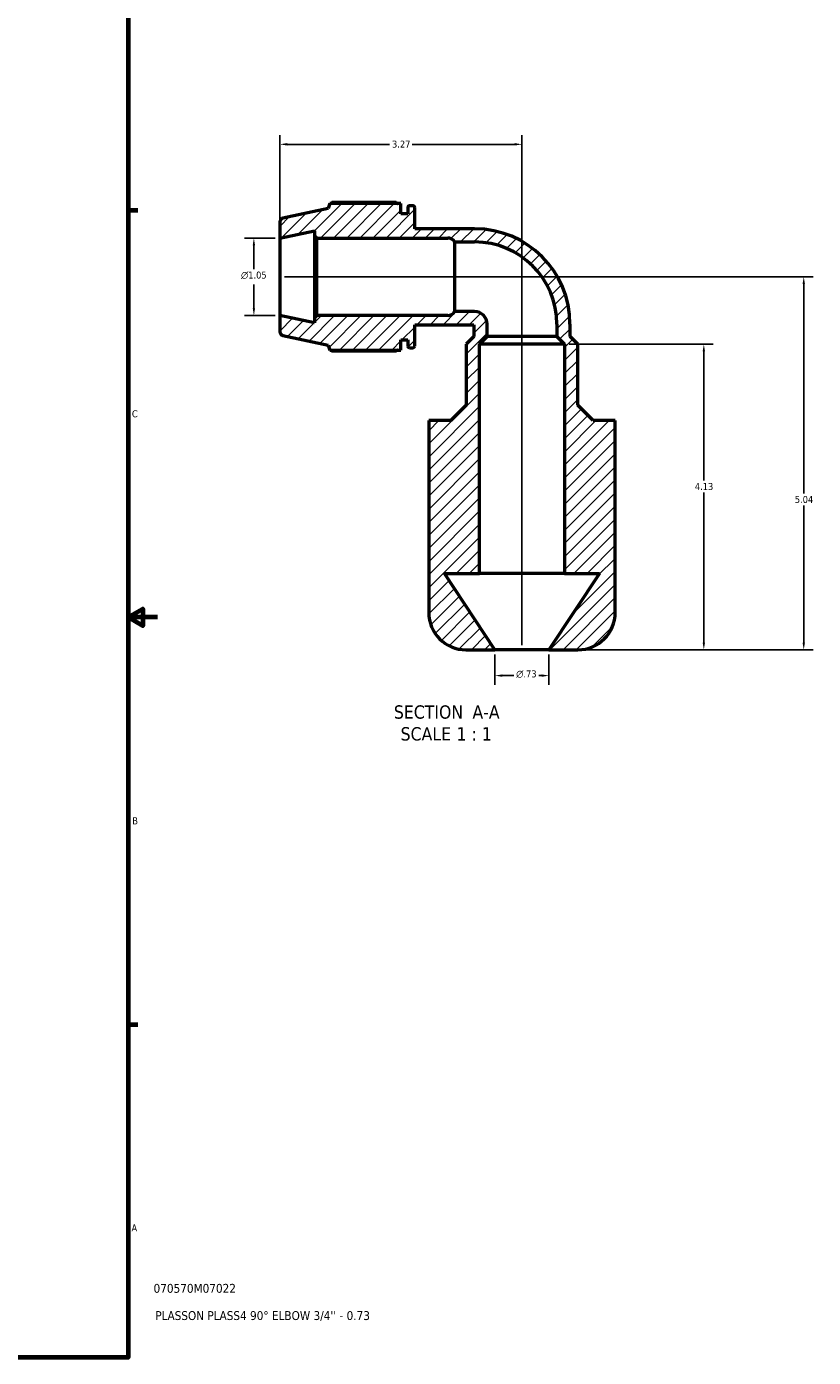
# Model space of a CAD drawing. Header units: inches. Extents: x 0.1 to 42.8, y 0.6 to 29.
# Tile 5 of 6: x 32.1 to 42.8, y 1 to 19. Entities that reach past the tile are written whole.
import ezdxf

# ---------------------------------------------------------------- set-up
doc = ezdxf.new("R2010")
doc.units = ezdxf.units.IN
doc.header["$MEASUREMENT"] = 0
for name, color, linetype, lineweight in [('Border (ANSI)', 7, 'Continuous', 70), ('Dimension (ANSI)', 7, 'Continuous', 25), ('Hatch (ANSI)', 7, 'Continuous', 18), ('Symbol (ANSI)', 7, 'Continuous', 25), ('Title (ANSI)', 7, 'Continuous', 50), ('Visible (ANSI)', 7, 'Continuous', 50)]:
    doc.layers.add(name, color=color, linetype=linetype, lineweight=lineweight)
doc.styles.add('Label Text (ANSI)', font='tahoma.ttf')
doc.styles.add('Note Text (ANSI)', font='tahoma.ttf')
doc.styles.add('Text Style29', font='tahoma.ttf')
doc.dimstyles.new('Default (ANSI)', dxfattribs={"dimtxt": 0.094488, "dimasz": 0.098425, "dimexe": 0.125, "dimexo": 0.0625, "dimgap": 0.031496, "dimtad": 0, "dimtih": 1, "dimtoh": 1, "dimrnd": 1e-08, "dimzin": 4, "dimdsep": 46, "dimtxsty": 'Note Text (ANSI)', "dimcen": 0.09, "dimdle": 0.393701, "dimclrd": 256, "dimclre": 256, "dimclrt": 5, "dimadec": 0, "dimazin": 1, "dimtfac": 1, "dimtofl": 0, "dimtmove": 0, "dimatfit": 3, "dimfxl": 1, "dimtolj": 1, "dimtzin": 4, "dimlwd": -1, "dimlwe": -1, "dimarcsym": 0})

# ---------------------------------------------------------------- blocks, each defined once
blk = doc.blocks.new('Borders Default Border')
at = {"layer": 'Border (ANSI)'}
for p, q in [((33.5, 16.5), (33.634, 16.5)), ((33.5, 5.5), (33.634, 5.5))]:
    blk.add_line(p, q, dxfattribs=at)
at = {"layer": 'Border (ANSI)', "flags": 128}
for points in [[(0.5, 1), (0.5, 21), (33.5, 21), (33.5, 1), (0.5, 1)], [(33.9, 11), (33.5, 11), (33.7, 11.115), (33.7, 10.885), (33.5, 11)]]:
    blk.add_lwpolyline(points, dxfattribs=at)
at = {"layer": 'Border (ANSI)', "color": 5, "true_color": 0x0000ff, "char_height": 0.0945, "attachment_point": 7, "style": 'Note Text (ANSI)'}
for s, insert in [('C', (33.552, 13.701)), ('B', (33.558, 8.203)), ('A', (33.547, 2.703))]:
    blk.add_mtext(s, dxfattribs=dict(at, insert=insert))
blk = doc.blocks.new('Title Blocks ANSI - Large')
at = {"layer": 'Title (ANSI)', "color": 5, "true_color": 0x0000ff, "style": 'Text Style29'}
for tag, p in [('PART_NUMBER_001', (0.345, 0.873)), ('DESCRIPTION_001', (0.369, 0.505))]:
    blk.add_attdef(tag, p, '', height=0.12, dxfattribs=at)
blk = doc.blocks.new('*D7')
at = {"layer": 'Defpoints', "color": 0, "transparency": 16777216}
for p in [(38.456, 10.561), (39.186, 10.561), (39.186, 10.212)]:
    blk.add_point(p, dxfattribs=at)
at = {"layer": 'Dimension (ANSI)', "transparency": 16777216}
for p, q in [((38.456, 10.498), (38.456, 10.087)), ((39.186, 10.498), (39.186, 10.087)), ((38.555, 10.212), (38.712, 10.212)), ((39.088, 10.212), (39.051, 10.212))]:
    blk.add_line(p, q, dxfattribs=at)
for points in [[(38.555, 10.229), (38.555, 10.196), (38.456, 10.212)], [(39.088, 10.229), (39.088, 10.196), (39.186, 10.212)]]:
    blk.add_solid(points, dxfattribs=at)
at = {"layer": 'Dimension (ANSI)', "color": 5, "transparency": 16777216, "insert": (38.743, 10.283), "char_height": 0.09449, "attachment_point": 1, "style": 'Note Text (ANSI)'}
blk.add_mtext('\\A1;{\\fAIGDT|b0|i0;\\H0.0945;\\ln}\\fTahoma|b0|i0;\\H0.0945;.73', dxfattribs=at)
blk = doc.blocks.new('*D8')
at = {"layer": 'Defpoints', "color": 0, "transparency": 16777216}
for p in [(35.2, 16.125), (35.551, 16.125), (35.551, 15.077)]:
    blk.add_point(p, dxfattribs=at)
at = {"layer": 'Dimension (ANSI)', "transparency": 16777216}
for p, q in [((35.489, 16.125), (35.075, 16.125)), ((35.2, 16.026), (35.2, 15.704)), ((35.2, 15.176), (35.2, 15.498)), ((35.489, 15.077), (35.075, 15.077))]:
    blk.add_line(p, q, dxfattribs=at)
for points in [[(35.184, 16.026), (35.216, 16.026), (35.2, 16.125)], [(35.184, 15.176), (35.216, 15.176), (35.2, 15.077)]]:
    blk.add_solid(points, dxfattribs=at)
at = {"layer": 'Dimension (ANSI)', "color": 5, "transparency": 16777216, "insert": (35.026, 15.672), "char_height": 0.09449, "attachment_point": 1, "style": 'Note Text (ANSI)'}
blk.add_mtext('\\A1;{\\fAIGDT|b0|i0;\\H0.0945;\\ln}\\fTahoma|b0|i0;\\H0.0945;1.05', dxfattribs=at)
blk = doc.blocks.new('*D10')
at = {"layer": 'Defpoints', "color": 0, "transparency": 16777216}
for p in [(35.551, 15.601), (39.186, 10.561), (42.628, 10.561)]:
    blk.add_point(p, dxfattribs=at)
at = {"layer": 'Dimension (ANSI)', "transparency": 16777216}
for p, q in [((35.614, 15.601), (42.753, 15.601)), ((42.628, 15.503), (42.628, 12.672)), ((42.628, 10.659), (42.628, 12.51)), ((39.249, 10.561), (42.753, 10.561))]:
    blk.add_line(p, q, dxfattribs=at)
for points in [[(42.611, 15.503), (42.644, 15.503), (42.628, 15.601)], [(42.611, 10.659), (42.644, 10.659), (42.628, 10.561)]]:
    blk.add_solid(points, dxfattribs=at)
at = {"layer": 'Dimension (ANSI)', "color": 5, "transparency": 16777216, "insert": (42.507, 12.64), "char_height": 0.0945, "attachment_point": 1, "style": 'Note Text (ANSI)'}
blk.add_mtext('\\A1;5.04', dxfattribs=at)
blk = doc.blocks.new('*D11')
at = {"layer": 'Defpoints', "color": 0, "transparency": 16777216}
for p in [(39.396, 14.691), (41.278, 14.691), (39.186, 10.561)]:
    blk.add_point(p, dxfattribs=at)
at = {"layer": 'Dimension (ANSI)', "transparency": 16777216}
for p, q in [((39.459, 14.691), (41.403, 14.691)), ((41.278, 14.593), (41.278, 12.847)), ((41.278, 10.659), (41.278, 12.685)), ((39.249, 10.561), (41.403, 10.561))]:
    blk.add_line(p, q, dxfattribs=at)
for points in [[(41.262, 14.593), (41.294, 14.593), (41.278, 14.691)], [(41.262, 10.659), (41.294, 10.659), (41.278, 10.561)]]:
    blk.add_solid(points, dxfattribs=at)
at = {"layer": 'Dimension (ANSI)', "color": 5, "transparency": 16777216, "insert": (41.157, 12.815), "char_height": 0.0945, "attachment_point": 1, "style": 'Note Text (ANSI)'}
blk.add_mtext('\\A1;4.13', dxfattribs=at)
blk = doc.blocks.new('*D12')
at = {"layer": 'Defpoints', "color": 0, "transparency": 16777216}
for p in [(38.821, 17.391), (35.551, 16.125), (38.821, 10.561)]:
    blk.add_point(p, dxfattribs=at)
at = {"layer": 'Dimension (ANSI)', "transparency": 16777216}
for p, q in [((35.551, 16.187), (35.551, 17.516)), ((38.821, 10.623), (38.821, 17.516)), ((35.65, 17.391), (37.034, 17.391)), ((38.723, 17.391), (37.339, 17.391))]:
    blk.add_line(p, q, dxfattribs=at)
for points in [[(35.65, 17.408), (35.65, 17.375), (35.551, 17.391)], [(38.723, 17.408), (38.723, 17.375), (38.821, 17.391)]]:
    blk.add_solid(points, dxfattribs=at)
at = {"layer": 'Dimension (ANSI)', "color": 5, "transparency": 16777216, "insert": (37.066, 17.441), "char_height": 0.0945, "attachment_point": 1, "style": 'Note Text (ANSI)'}
blk.add_mtext('\\A1;3.27', dxfattribs=at)

msp = doc.modelspace()

# ---------------------------------------------------------------- hatches: boundary and pattern name
at = {"layer": 'Hatch (ANSI)'}
h = msp.add_hatch(dxfattribs=at)
h.set_pattern_fill('ANSI31', color=256, style=0)
edge = h.paths.add_edge_path()
edge.add_line((40.081, 11.065), (40.081, 13.457))
edge.add_line((40.081, 13.457), (40.081, 13.658))
edge.add_line((40.081, 13.658), (39.781, 13.658))
edge.add_line((39.781, 13.658), (39.574, 13.865))
edge.add_line((39.574, 13.865), (39.574, 14.691))
edge.add_line((39.574, 14.691), (39.471, 14.795))
edge.add_line((39.471, 14.795), (39.471, 14.962))
edge.add_ellipse((38.182, 14.962), major_axis=(0, 1.288), ratio=1, start_angle=270, end_angle=360)
edge.add_line((38.182, 16.25), (37.373, 16.25))
edge.add_line((37.373, 16.25), (37.373, 16.539))
edge.add_ellipse((37.352, 16.539), major_axis=(0, 0.0209), ratio=1, start_angle=270, end_angle=360)
edge.add_line((37.352, 16.559), (37.301, 16.559))
edge.add_ellipse((37.301, 16.539), major_axis=(-0.0209, 0), ratio=1, start_angle=270, end_angle=360)
edge.add_line((37.28, 16.539), (37.28, 16.453))
edge.add_line((37.28, 16.453), (37.186, 16.453))
edge.add_line((37.186, 16.453), (37.186, 16.591))
edge.add_line((37.186, 16.591), (36.227, 16.591))
edge.add_line((36.227, 16.591), (36.205, 16.525))
edge.add_line((36.205, 16.525), (35.593, 16.395))
edge.add_ellipse((35.604, 16.344), major_axis=(-0.0512, -0.0109), ratio=1, start_angle=270, end_angle=348)
edge.add_line((35.551, 16.344), (35.551, 16.125))
edge.add_line((35.551, 16.125), (36.019, 16.224))
edge.add_line((36.019, 16.224), (36.019, 16.156))
edge.add_line((36.019, 16.156), (36.05, 16.125))
edge.add_line((36.05, 16.125), (37.82, 16.125))
edge.add_ellipse((37.82, 16.018), major_axis=(0.107, 0), ratio=1, start_angle=30.5531, end_angle=90, ccw=False)
edge.add_line((37.911, 16.072), (38.182, 16.072))
edge.add_ellipse((38.182, 14.962), major_axis=(1.11, 0), ratio=1, start_angle=0, end_angle=90, ccw=False)
edge.add_line((39.293, 14.962), (39.293, 14.795))
edge.add_line((39.293, 14.795), (39.396, 14.691))
edge.add_line((39.396, 14.691), (39.396, 11.593))
edge.add_line((39.396, 11.593), (39.867, 11.593))
edge.add_line((39.867, 11.593), (39.186, 10.561))
edge.add_line((39.186, 10.561), (39.577, 10.561))
edge.add_ellipse((39.577, 11.065), major_axis=(0.504, 0), ratio=1, start_angle=270, end_angle=360)
edge = h.paths.add_edge_path()
edge.add_line((38.065, 10.561), (38.456, 10.561))
edge.add_line((38.456, 10.561), (37.775, 11.593))
edge.add_line((37.775, 11.593), (38.247, 11.593))
edge.add_line((38.247, 11.593), (38.247, 14.691))
edge.add_line((38.247, 14.691), (38.35, 14.795))
edge.add_line((38.35, 14.795), (38.35, 14.962))
edge.add_ellipse((38.182, 14.962), major_axis=(0, 0.168), ratio=1, start_angle=270, end_angle=360)
edge.add_line((38.182, 15.13), (37.911, 15.13))
edge.add_ellipse((37.82, 15.184), major_axis=(-0.0541, -0.0917), ratio=1, start_angle=30.5531, end_angle=90, ccw=False)
edge.add_line((37.82, 15.077), (36.05, 15.077))
edge.add_line((36.05, 15.077), (36.019, 15.046))
edge.add_line((36.019, 15.046), (36.019, 14.978))
edge.add_line((36.019, 14.978), (35.551, 15.077))
edge.add_line((35.551, 15.077), (35.551, 14.858))
edge.add_ellipse((35.604, 14.858), major_axis=(0, -0.0524), ratio=1, start_angle=270, end_angle=348)
edge.add_line((35.593, 14.807), (36.205, 14.677))
edge.add_line((36.205, 14.677), (36.227, 14.611))
edge.add_line((36.227, 14.611), (37.186, 14.611))
edge.add_line((37.186, 14.611), (37.186, 14.749))
edge.add_line((37.186, 14.749), (37.28, 14.749))
edge.add_line((37.28, 14.749), (37.28, 14.663))
edge.add_ellipse((37.301, 14.663), major_axis=(0, -0.0209), ratio=1, start_angle=270, end_angle=360)
edge.add_line((37.301, 14.642), (37.352, 14.642))
edge.add_ellipse((37.352, 14.663), major_axis=(0.0209, 0), ratio=1, start_angle=270, end_angle=360)
edge.add_line((37.373, 14.663), (37.373, 14.952))
edge.add_line((37.373, 14.952), (38.172, 14.952))
edge.add_line((38.172, 14.952), (38.172, 14.795))
edge.add_line((38.172, 14.795), (38.068, 14.691))
edge.add_line((38.068, 14.691), (38.068, 13.865))
edge.add_line((38.068, 13.865), (37.862, 13.658))
edge.add_line((37.862, 13.658), (37.561, 13.658))
edge.add_line((37.561, 13.658), (37.561, 13.457))
edge.add_line((37.561, 13.457), (37.561, 11.065))
edge.add_ellipse((38.065, 11.065), major_axis=(0, -0.504), ratio=1, start_angle=270, end_angle=360)

# ---------------------------------------------------------------- linework, layer by layer
at = {"layer": 'Visible (ANSI)'}
for p, q in [((36.227, 16.591), (36.205, 16.525)), ((37.186, 16.591), (36.227, 16.591)), ((37.123, 16.603), (36.251, 16.603)), ((37.186, 16.453), (37.186, 16.591)), ((37.352, 16.559), (37.301, 16.559)), ((36.205, 16.525), (35.593, 16.395)), ((37.28, 16.453), (37.186, 16.453)), ((37.28, 16.539), (37.28, 16.453)), ((37.373, 16.25), (37.373, 16.539)), ((35.551, 16.344), (35.551, 16.125)), ((35.551, 16.125), (36.019, 16.224)), ((36.019, 16.224), (36.019, 16.156)), ((38.182, 16.25), (37.373, 16.25)), ((35.551, 16.125), (35.551, 15.077)), ((36.019, 16.156), (36.05, 16.125)), ((36.019, 16.156), (36.019, 15.046)), ((36.05, 16.125), (37.82, 16.125)), ((36.05, 15.077), (36.05, 16.125)), ((37.911, 16.072), (38.182, 16.072)), ((37.911, 16.072), (37.911, 15.13)), ((38.182, 15.13), (37.911, 15.13)), ((36.019, 14.978), (35.551, 15.077)), ((35.551, 15.077), (35.551, 14.858)), ((36.05, 15.077), (36.019, 15.046)), ((36.019, 15.046), (36.019, 14.978)), ((37.82, 15.077), (36.05, 15.077)), ((37.373, 14.663), (37.373, 14.952)), ((37.373, 14.952), (38.172, 14.952)), ((38.172, 14.952), (38.172, 14.795)), ((38.35, 14.795), (38.35, 14.962)), ((39.293, 14.962), (39.293, 14.795)), ((39.471, 14.795), (39.471, 14.962)), ((35.593, 14.807), (36.205, 14.677)), ((37.186, 14.611), (37.186, 14.749)), ((37.186, 14.749), (37.28, 14.749)), ((37.28, 14.749), (37.28, 14.663)), ((38.172, 14.795), (38.068, 14.691)), ((38.247, 14.691), (38.35, 14.795)), ((39.293, 14.795), (38.35, 14.795)), ((39.293, 14.795), (39.396, 14.691)), ((39.574, 14.691), (39.471, 14.795)), ((36.205, 14.677), (36.227, 14.611)), ((36.227, 14.611), (37.186, 14.611)), ((36.251, 14.599), (37.123, 14.599)), ((37.301, 14.642), (37.352, 14.642)), ((38.068, 14.691), (38.068, 13.865)), ((38.247, 11.593), (38.247, 14.691)), ((39.396, 14.691), (38.247, 14.691)), ((39.396, 14.691), (39.396, 11.593)), ((39.574, 13.865), (39.574, 14.691)), ((38.068, 13.865), (37.862, 13.658)), ((39.781, 13.658), (39.574, 13.865)), ((37.862, 13.658), (37.561, 13.658)), ((37.561, 13.658), (37.561, 13.457)), ((40.081, 13.658), (39.781, 13.658)), ((40.081, 13.457), (40.081, 13.658)), ((37.561, 13.457), (37.561, 11.065)), ((40.081, 11.065), (40.081, 13.457)), ((38.456, 10.561), (37.775, 11.593)), ((37.775, 11.593), (38.247, 11.593)), ((39.396, 11.593), (38.247, 11.593)), ((39.867, 11.593), (39.186, 10.561)), ((39.396, 11.593), (39.867, 11.593)), ((38.065, 10.561), (38.456, 10.561)), ((39.186, 10.561), (38.456, 10.561)), ((39.186, 10.561), (39.577, 10.561))]:
    msp.add_line(p, q, dxfattribs=at)
for centre, radius, start, end in [((37.301, 16.539), 0.0209, 90, 180), ((37.352, 16.539), 0.0209, 0, 90), ((35.604, 16.344), 0.0524, 102, 180), ((38.182, 14.962), 1.288, 0, 90), ((37.82, 16.018), 0.107, 30.5531, 90), ((38.182, 14.962), 1.11, 0, 90), ((37.82, 15.184), 0.106, 270, 329.4469), ((38.182, 14.962), 0.168, 0, 90), ((35.604, 14.858), 0.0524, 180, 258), ((37.301, 14.663), 0.0209, 180, 270), ((37.352, 14.663), 0.0209, 270, 0), ((38.065, 11.065), 0.504, 180, 270), ((39.577, 11.065), 0.504, 270, 0)]:
    msp.add_arc(centre, radius, start, end, dxfattribs=at)
for points, weights in [([(36.251, 16.603), (36.248, 16.597), (36.245, 16.591)], [1, 1.00063942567, 1.0011309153]), ([(37.123, 16.603), (37.132, 16.597), (37.141, 16.591)], [1.01558926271, 1.01367223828, 1.0116089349]), ([(36.245, 14.611), (36.248, 14.605), (36.251, 14.599)], [1.0011309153, 1.00063942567, 1]), ([(37.141, 14.611), (37.132, 14.605), (37.123, 14.599)], [1.0116089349, 1.01367223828, 1.01558926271])]:
    msp.add_rational_spline(points, weights, degree=2, dxfattribs=at)

# ---------------------------------------------------------------- block references
msp.add_blockref('Borders Default Border', (0, 0))
msp.add_blockref('Title Blocks ANSI - Large', (33.5, 1)).add_auto_attribs({'PART_NUMBER_001': '070570M07022', 'DESCRIPTION_001': "PLASSON PLASS4 90° ELBOW 3/4'' - 0.73"})

# ---------------------------------------------------------------- texts
at = {"layer": 'Symbol (ANSI)', "char_height": 0.18, "attachment_point": 7, "style": 'Label Text (ANSI)'}
for s, insert in [('SECTION', (37.091, 9.627)), (' A-A', (38.085, 9.631)), ('SCALE', (37.182, 9.332)), (' 1 : 1', (37.87, 9.335))]:
    msp.add_mtext(s, dxfattribs=dict(at, insert=insert))

# ---------------------------------------------------------------- dimensions: what is measured, and where the dimension line sits
at = {"layer": 'Dimension (ANSI)'}
dim = msp.add_linear_dim(base=(38.821, 17.391), p1=(35.551, 16.125), p2=(38.821, 10.561), dimstyle='Default (ANSI)', override={"dimgap": 0.031496, "dimtih": 0, "dimtoh": 0, "dimdec": 2, "dimtol": 0, "dimlim": 0, "dimtp": 0, "dimtm": 0, "dimtdec": 2, "dimatfit": 1}, dxfattribs=at)
dim.commit()
dim.dimension.update_dxf_attribs({"geometry": '*D12', "text_midpoint": (37.186, 17.391), "dimtype": 160})
for base, p1, p2, angle, override, picture, middle in [((35.2, 16.125), (35.551, 15.077), (35.551, 16.125), 90, {"dimgap": 0.031496, "dimdec": 2, "dimtol": 0, "dimlim": 0, "dimtp": 0, "dimtm": 0, "dimtdec": 2, "dimatfit": 1}, '*D8', (35.2, 15.601)), ((39.186, 10.212), (38.456, 10.561), (39.186, 10.561), 180, {"dimgap": 0.031496, "dimtih": 0, "dimtoh": 0, "dimdec": 2, "dimtol": 0, "dimlim": 0, "dimtp": 0, "dimtm": 0, "dimtdec": 2, "dimatfit": 1}, '*D7', (38.881, 10.212))]:
    dim = msp.add_linear_dim(base=base, p1=p1, p2=p2, angle=angle, text='{\\fAIGDT|b0|i0;\\H0.0945;\\ln}\\fTahoma|b0|i0;\\H0.0945;<>', dimstyle='Default (ANSI)', override=override, dxfattribs=at)
    dim.commit()
    dim.dimension.update_dxf_attribs({"geometry": picture, "text_midpoint": middle, "dimtype": 160})
for base, p1, p2, angle, picture, middle in [((42.628, 10.561), (35.551, 15.601), (39.186, 10.561), 90, '*D10', (42.628, 12.591)), ((41.278, 14.691), (39.186, 10.561), (39.396, 14.691), 270, '*D11', (41.278, 12.766))]:
    dim = msp.add_linear_dim(base=base, p1=p1, p2=p2, angle=angle, dimstyle='Default (ANSI)', override={"dimgap": 0.031496, "dimdec": 2, "dimtol": 0, "dimlim": 0, "dimtp": 0, "dimtm": 0, "dimtdec": 2, "dimatfit": 1}, dxfattribs=at)
    dim.commit()
    dim.dimension.update_dxf_attribs({"geometry": picture, "text_midpoint": middle, "dimtype": 160})

doc.saveas('drawing.dxf')
